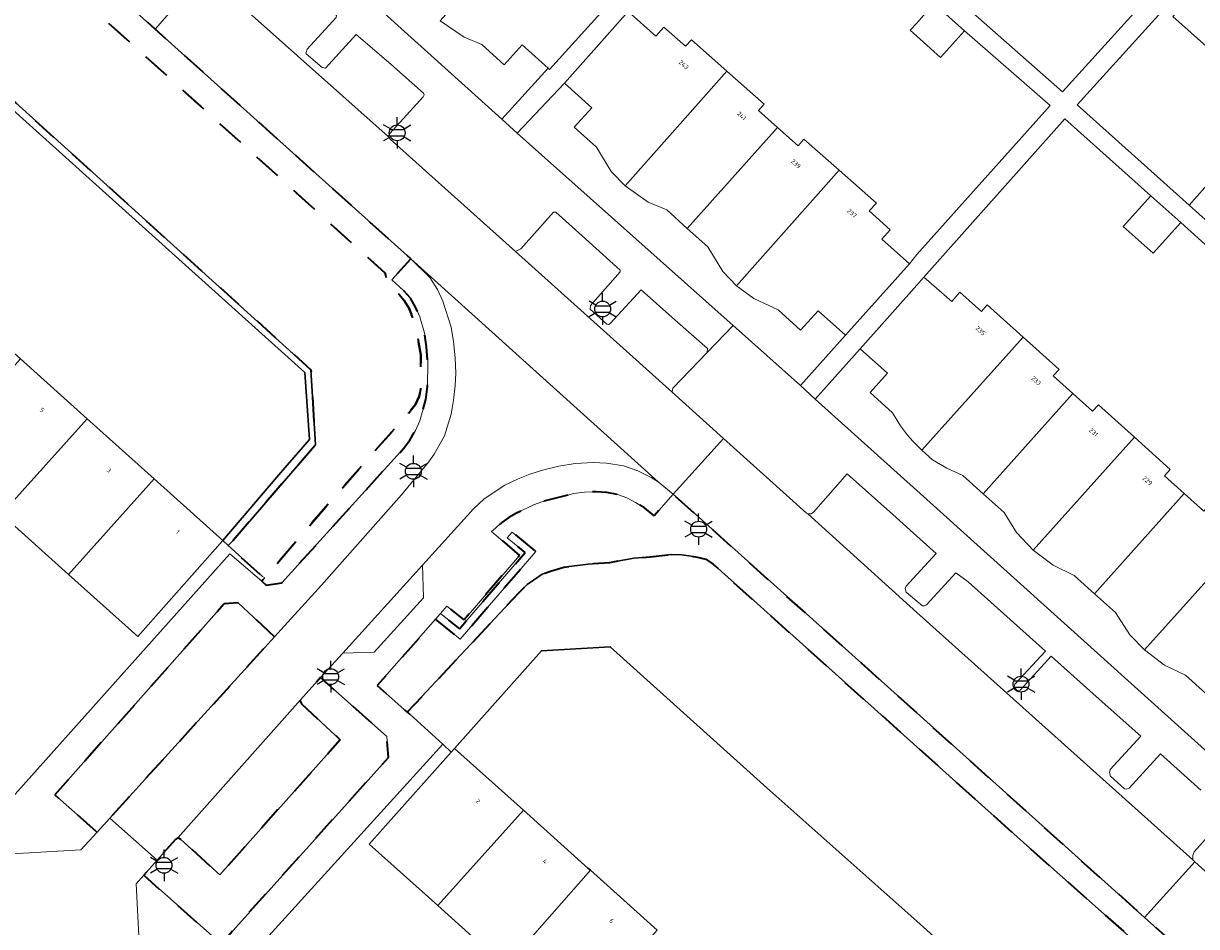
# Model space of a CAD drawing. Extents: x 105780 to 185197, y 477999 to 525027.
# Tile 26 of 256: x 105928 to 106022, y 478708 to 478780. Entities that reach past the tile are written whole.
import ezdxf
from ezdxf.enums import TextEntityAlignment as Align

# ---------------------------------------------------------------- set-up
doc = ezdxf.new("R2010")
doc.units = 0
doc.linetypes.add('XX-HIDDEN', pattern=[4, 2, -2])
for name, color, linetype, lineweight in [('B-GV-GR-HAAG_01-G', 252, 'GR-HAAG1', 13), ('B-GV-GR-MATERIAALGRENS-G', 252, 'XX-HIDDEN', 35), ('B-RO-IE-MEUBILAIR_WEGMEUBILAIR-S', 252, 'Continuous', 25), ('B-WE-GW-WATERGANG_SLOOT_INSTEEK-G', 252, 'Continuous', 30), ('B-XX-KG-KADASTRAAL_BEBOUWING-G', 252, 'Continuous', 20), ('B1-WE-OG-BEBOUWING-T18', 7, 'Continuous', 18), ('B1-WE-OG-TERREIN_ERF-GV', 252, 'Continuous', 18), ('B1-WE-VH-VERHARDING_ASFALT-GV', 252, 'Continuous', 18), ('B1-WE-VH-VERHARDING_BETONSTRAATSTEEN-GV', 252, 'Continuous', 18), ('B1-WE-VH-VERHARDING_TEGEL-GV', 252, 'Continuous', 18)]:
    doc.layers.add(name, color=color, linetype=linetype, lineweight=lineweight)
doc.styles.add('NLCS-ISO', font='NLCS-ISO.ttf')
doc.styles.add('NLCS-ISO-M200-T18', font='NLCS-ISO.ttf', dxfattribs={"height": 0.36})
doc.linetypes.add('GR-HAAG1', pattern='A,6,[176,NLCS.shx,S=0.125,R=0,X=0,Y=0],-2', length=8)

# ---------------------------------------------------------------- blocks, each defined once
blk = doc.blocks.new('B-SIE-WEG_LICHTMAST-SO')
at = {"ltscale": 0.1}
for p, q in [((0, 1.27), (0, 2.53)), ((-1.1, 0.63), (-2.19, 1.27)), ((1.1, 0.63), (2.19, 1.27)), ((-1.1, -0.63), (-2.19, -1.27)), ((0, -1.27), (0, -2.53)), ((1.1, -0.63), (2.19, -1.27))]:
    blk.add_line(p, q, dxfattribs=at)
at = {"flags": 128}
for points in [[(-1.16, 0.5), (1.16, 0.5)], [(-1.16, -0.5), (1.16, -0.5)]]:
    blk.add_lwpolyline(points, dxfattribs=at)
at = {"ltscale": 0.1}
blk.add_circle((0, 0), 1.27, dxfattribs=at)
at = {"style": 'NLCS-ISO'}
blk.add_attdef('TYPE', text='', height=1.8, dxfattribs=at).set_placement((0, 2.53), align=Align.BOTTOM_CENTER)

msp = doc.modelspace()

# ---------------------------------------------------------------- linework, layer by layer
at = {"layer": 'B-GV-GR-HAAG_01-G', "flags": 128}
msp.add_lwpolyline([(105969.443, 478737.734), (105967.54, 478739.293), (105967.144, 478738.843), (105968.587, 478737.66), (105963.304, 478731.543), (105961.799, 478732.767), (105961.402, 478732.317), (105963.378, 478730.71)], close=True, dxfattribs=at)
at = {"layer": 'B-GV-GR-MATERIAALGRENS-G', "flags": 128}
for points in [[(105892.859, 478818.885), (105892.716, 478818.936), (105889.303, 478815.131), (105889.623, 478814.843), (105890.334, 478814.66), (105891.805, 478814.816), (105893.078, 478814.61), (105894.041, 478814.537), (105895.28, 478814.192), (105896.599, 478813.626), (105898.057, 478812.783), (105899.273, 478811.899), (105904.834, 478807.219), (105921.634, 478792.365), (105927.657, 478786.919), (105957.33, 478760.088), (105957.416, 478759.936), (105957.433, 478759.339), (105957.821, 478758.922), (105958.489, 478758.32), (105958.882, 478757.868), (105959.283, 478757.241), (105959.593, 478756.452), (105959.863, 478755.475), (105960.208, 478753.513), (105960.182, 478750.751), (105960.078, 478750.168), (105959.774, 478749.547), (105959.256, 478748.877), (105953.941, 478742.885), (105947.684, 478735.636), (105947.441, 478735.356), (105947.791, 478735.053), (105949.064, 478735.239), (105958.83, 478746.008), (105959.328, 478746.678), (105959.781, 478747.462), (105960.128, 478748.232), (105960.608, 478749.928), (105960.736, 478750.972), (105960.761, 478752.99), (105960.677, 478754.171), (105960.534, 478755.164), (105960.136, 478756.575), (105959.787, 478757.342), (105959.372, 478758.077), (105958.825, 478758.688), (105957.884, 478759.546), (105959.421, 478761.209), (105938.886, 478779.645), (105929.051, 478788.405), (105904.022, 478810.824), (105902.956, 478811.647)], [(105889.623, 478814.843), (105889.303, 478815.131), (105889.163, 478814.975), (105885.805, 478811.229), (105886.159, 478810.979), (105916.923, 478783.482), (105951.393, 478752.324), (105951.748, 478746.289), (105945.14, 478738.612), (105944.741, 478738.216), (105947.503, 478735.745), (105947.684, 478735.636), (105953.941, 478742.885), (105959.256, 478748.877), (105959.774, 478749.547), (105960.078, 478750.168), (105960.182, 478750.751), (105960.208, 478753.513), (105959.863, 478755.475), (105959.593, 478756.452), (105959.283, 478757.241), (105958.882, 478757.868), (105958.489, 478758.32), (105957.821, 478758.922), (105957.433, 478759.339), (105957.416, 478759.936), (105957.33, 478760.088), (105927.657, 478786.919), (105921.634, 478792.365), (105904.834, 478807.219), (105899.273, 478811.899), (105898.057, 478812.783), (105896.599, 478813.626), (105895.28, 478814.192), (105894.041, 478814.537), (105893.078, 478814.61), (105891.805, 478814.816), (105890.334, 478814.66)], [(106000, 478724.793), (105980.466, 478742.334), (105978.943, 478740.613), (105978.148, 478741.243), (105977.438, 478741.687), (105976.731, 478742.054), (105975.992, 478742.324), (105975.124, 478742.473), (105974.242, 478742.525), (105973.344, 478742.5), (105972.479, 478742.391), (105969.92, 478741.74), (105969.244, 478741.478), (105967.9, 478740.82), (105967.286, 478740.464), (105966.722, 478740.064), (105966.662, 478740.012), (105966.347, 478739.74), (105966.201, 478739.614), (105965.888, 478739.344), (105968.125, 478737.419), (105963.677, 478732.269), (105962.307, 478733.356), (105961.799, 478732.767), (105963.304, 478731.543), (105968.587, 478737.66), (105967.144, 478738.843), (105967.54, 478739.293), (105969.443, 478737.734), (105963.378, 478730.71), (105961.402, 478732.317), (105956.719, 478726.993), (105959.127, 478724.852), (105968.106, 478734.452), (105968.744, 478735.095), (105969.243, 478735.445), (105969.946, 478735.919), (105970.623, 478736.162), (105971.687, 478736.492), (105973.626, 478736.739), (105975.388, 478736.873), (105977.341, 478737.217), (105978.608, 478737.308), (105980.338, 478737.507), (105981.143, 478737.47), (105982.279, 478737.315), (105983.072, 478737.124), (105983.656, 478736.722), (105984.065, 478736.369), (106000, 478722.083), (106008.843, 478714.155), (106032.53, 478693.11), (106042.797, 478679.379), (106046.237, 478683.351), (106041.428, 478687.703), (106029.227, 478698.616), (106018.277, 478708.393)], [(105948.469, 478730.896), (105945.563, 478733.639), (105944.441, 478733.558), (105930.85, 478718.226), (105934.236, 478715.232), (105935.25, 478716.347), (105941.52, 478723.247)], [(105940.944, 478714.654), (105940.715, 478714.769), (105940.553, 478714.661), (105939.057, 478712.989), (105937.972, 478711.769), (105944.182, 478706.283), (105957.622, 478721.224), (105957.483, 478722.9), (105952.168, 478727.629), (105950.558, 478725.844), (105950.559, 478725.679), (105950.644, 478725.511), (105953.748, 478722.641), (105949.403, 478717.768), (105944.094, 478711.815)]]:
    msp.add_lwpolyline(points, close=True, dxfattribs=at)
at = {"layer": 'B-WE-GW-WATERGANG_SLOOT_INSTEEK-G', "flags": 128}
msp.add_lwpolyline([(105886.159, 478810.979), (105885.805, 478811.229), (105885.485, 478810.871), (105885.806, 478810.586), (105892.26, 478804.741), (105908.536, 478790.195), (105950.894, 478752.105), (105951.277, 478746.737), (105949.497, 478744.673), (105948.658, 478743.699), (105944.323, 478738.631), (105944.741, 478738.216), (105945.14, 478738.612), (105951.748, 478746.289), (105951.393, 478752.324), (105916.923, 478783.482)], close=True, dxfattribs=at)
for points in [[(105895.823, 478782.126), (105901.2, 478777.304), (105906.551, 478772.505), (105911.956, 478767.658), (105917.333, 478762.836), (105922.711, 478758.013), (105928.088, 478753.191), (105933.441, 478748.39), (105938.822, 478743.563), (105944.323, 478738.631), (105948.658, 478743.699), (105949.497, 478744.673), (105951.277, 478746.737), (105950.894, 478752.105), (105908.536, 478790.195)], [(106032.53, 478693.11), (106008.843, 478714.155), (106000, 478722.083), (105984.065, 478736.369), (105983.656, 478736.722), (105983.072, 478737.124), (105982.279, 478737.315), (105981.143, 478737.47), (105980.338, 478737.507), (105978.608, 478737.308), (105977.341, 478737.217), (105975.388, 478736.873), (105973.626, 478736.739), (105971.687, 478736.492), (105970.623, 478736.162), (105969.946, 478735.919), (105969.243, 478735.445), (105968.744, 478735.095), (105968.106, 478734.452), (105959.127, 478724.852), (105959.318, 478724.682), (105961.97, 478722.278), (105962.659, 478721.653), (105962.924, 478721.949), (105969.893, 478729.788), (105975.413, 478730.105), (105981.288, 478724.811), (105987.975, 478718.786), (106000, 478708.078), (106006.169, 478702.544)], [(106006.169, 478702.544), (106000, 478708.078), (105987.975, 478718.786), (105981.288, 478724.811), (105975.413, 478730.105), (105969.893, 478729.788), (105962.924, 478721.949), (105968.447, 478716.996), (105973.624, 478712.353), (105973.82, 478712.177), (105979.181, 478707.37)]]:
    msp.add_lwpolyline(points, dxfattribs=at)
at = {"layer": 'B-XX-KG-KADASTRAAL_BEBOUWING-G', "flags": 128}
for points in [[(105969.969, 478789.521), (105961.771, 478780.323), (105963.686, 478779.012), (105965.117, 478778.402), (105966.906, 478776.791), (105968.341, 478778.385), (105970.425, 478776.52), (105970.538, 478776.419), (105975.676, 478782.113), (105973.503, 478784.09), (105974.145, 478784.847), (105972.451, 478786.374), (105972.899, 478786.889)], [(106035.536, 478785.071), (106033.519, 478786.88), (106033.051, 478786.36), (106030.455, 478788.689), (106028.972, 478787.043), (106026.772, 478789.002), (106021.993, 478783.665), (106022.684, 478783.05), (106020.548, 478780.65), (106026.679, 478775.193), (106028.668, 478777.412)], [(105984.774, 478776.266), (105981.925, 478778.779), (105981.438, 478778.284), (105979.72, 478779.814), (105979.056, 478779.091), (105976.856, 478781.051), (105971.731, 478775.323), (105973.92, 478773.345), (105972.526, 478771.793), (105974.319, 478770.185), (105975.494, 478768.232), (105976.598, 478767.073)], [(106001.366, 478781.711), (106000, 478780.131), (105999.489, 478779.554), (106000, 478779.092), (106001.898, 478777.377), (106003.833, 478779.519)], [(105988.819, 478771.76), (105987.294, 478773.106), (105987.758, 478773.634), (105984.774, 478776.266), (105976.598, 478767.073), (105978.459, 478765.773), (105979.941, 478765.144), (105981.593, 478763.663)], [(105993.772, 478768.328), (105990.943, 478770.823), (105990.48, 478770.296), (105988.819, 478771.76), (105981.593, 478763.663), (105983.251, 478762.176), (105984.445, 478760.201), (105985.534, 478759.065)], [(105993.772, 478768.328), (105985.534, 478759.065), (105986.919, 478758.026), (105988.874, 478757.135), (105990.689, 478755.508), (105992.085, 478757.057), (105994.281, 478755.085), (105999.415, 478760.81), (105997.216, 478762.789), (105997.877, 478763.543), (105996.174, 478765.079), (105996.775, 478765.679)], [(106026.102, 478765.561), (106023.766, 478767.653), (106021.864, 478765.53), (106024.199, 478763.438)], [(106021.183, 478764.126), (106018.777, 478766.281), (106016.576, 478763.822), (106018.982, 478761.667)], [(106012.541, 478750.405), (106010.959, 478751.825), (106011.427, 478752.344), (106008.545, 478754.932), (106000.419, 478745.877), (106001.278, 478745.107), (106002.425, 478744.415), (106003.697, 478743.837), (106005.33, 478742.374)], [(105933.441, 478748.39), (105928.088, 478753.191), (105921.218, 478745.53), (105926.571, 478740.729)], [(106017.472, 478746.915), (106014.584, 478749.509), (106014.117, 478748.99), (106012.541, 478750.405), (106005.33, 478742.374), (106007.008, 478740.869), (106007.997, 478739.269), (106009.337, 478737.849)], [(105938.822, 478743.563), (105933.441, 478748.39), (105926.571, 478740.729), (105931.952, 478735.903)], [(106021.469, 478742.387), (106019.881, 478743.813), (106020.348, 478744.332), (106017.472, 478746.915), (106009.337, 478737.849), (106010.939, 478736.658), (106012.634, 478735.825), (106014.267, 478734.36)], [(105944.323, 478738.631), (105938.822, 478743.563), (105931.952, 478735.903), (105937.5, 478730.928)], [(106026.399, 478738.897), (106023.497, 478741.503), (106023.031, 478740.984), (106021.469, 478742.387), (106014.267, 478734.36), (106015.945, 478732.856), (106017.098, 478731.068), (106018.276, 478729.846)], [(106030.376, 478734.387), (106028.795, 478735.807), (106029.261, 478736.326), (106026.399, 478738.897), (106018.276, 478729.846), (106019.873, 478728.636), (106021.572, 478727.814), (106023.202, 478726.353)], [(105968.447, 478716.996), (105962.924, 478721.949), (105962.659, 478721.653), (105956.064, 478714.279), (105961.577, 478709.335)], [(105973.82, 478712.177), (105973.624, 478712.353), (105968.447, 478716.996), (105961.577, 478709.335), (105966.826, 478704.628), (105966.95, 478704.517), (105967.022, 478704.452)], [(105979.181, 478707.37), (105973.82, 478712.177), (105967.022, 478704.452), (105972.311, 478699.709)]]:
    msp.add_lwpolyline(points, close=True, dxfattribs=at)
for points in [[(106008.545, 478754.932), (106005.663, 478757.52), (106005.196, 478757.001), (106003.461, 478758.537), (106002.807, 478757.807), (106000.581, 478759.754), (106000, 478759.101), (105995.464, 478754.002), (105997.664, 478752.052), (105996.276, 478750.489), (105998.071, 478748.88)], [(106000, 478746.274), (106000.419, 478745.877), (106008.545, 478754.932)]]:
    msp.add_lwpolyline(points, dxfattribs=at)
msp.add_lwpolyline([(105998.071, 478748.88, 0.077849), (106000, 478746.274)], format="xyb", dxfattribs=at)
at = {"layer": 'B1-WE-OG-TERREIN_ERF-GV', "flags": 128}
for points in [[(106009.383, 478794.691), (106004.916, 478798.695), (106000.327, 478802.806), (106000.446, 478802.94), (106000, 478803.346), (105998.255, 478804.931), (105989.111, 478794.732), (105998.002, 478786.868), (105999.442, 478788.524), (106000, 478788.013), (106001.895, 478786.277), (106004.189, 478784.176), (106002.717, 478782.563), (106011.708, 478774.625), (106020.828, 478784.703), (106018.622, 478786.695), (106018.481, 478786.538), (106013.852, 478790.686)], [(105973.92, 478773.345), (105971.731, 478775.323), (105967.948, 478771.298), (105985.266, 478755.863), (105990.664, 478751.051), (105994.281, 478755.085), (105992.085, 478757.057), (105990.689, 478755.508), (105988.874, 478757.135), (105986.919, 478758.026), (105985.534, 478759.065), (105984.445, 478760.201), (105983.251, 478762.176), (105981.593, 478763.663), (105979.941, 478765.144), (105978.459, 478765.773), (105976.598, 478767.073), (105975.494, 478768.232), (105974.319, 478770.185), (105972.526, 478771.793)]]:
    msp.add_lwpolyline(points, close=True, dxfattribs=at)
for points in [[(105945.944, 478791.142), (105966.702, 478772.416), (105970.425, 478776.52), (105968.341, 478778.385), (105966.906, 478776.791), (105965.117, 478778.402), (105963.686, 478779.012), (105961.771, 478780.323)], [(106021.993, 478783.665), (106012.878, 478773.58), (106021.864, 478765.53), (106023.766, 478767.653)], [(105976.856, 478781.051), (105979.056, 478779.091), (105979.72, 478779.814), (105981.438, 478778.284), (105981.925, 478778.779), (105984.774, 478776.266), (105987.758, 478773.634), (105987.294, 478773.106), (105988.819, 478771.76), (105990.48, 478770.296), (105990.943, 478770.823), (105993.772, 478768.328), (105996.775, 478765.679), (105996.174, 478765.079), (105997.877, 478763.543), (105997.216, 478762.789), (105999.415, 478760.81), (106000, 478761.563), (106010.71, 478773.511), (106003.833, 478779.519), (106001.898, 478777.377), (106000, 478779.092), (105999.489, 478779.554), (106000, 478780.131)], [(106026.679, 478775.193), (106020.548, 478780.65)], [(106025.354, 478760.389), (106021.183, 478764.126), (106018.982, 478761.667), (106016.576, 478763.822), (106018.777, 478766.281), (106011.878, 478772.461), (106000.581, 478759.754), (106002.807, 478757.807), (106003.461, 478758.537), (106005.196, 478757.001), (106005.663, 478757.52), (106008.545, 478754.932), (106011.427, 478752.344), (106010.959, 478751.825), (106012.541, 478750.405), (106014.117, 478748.99), (106014.584, 478749.509), (106017.472, 478746.915), (106020.348, 478744.332), (106019.881, 478743.813), (106021.469, 478742.387), (106023.031, 478740.984)], [(105998.071, 478748.88), (105996.276, 478750.489), (105997.664, 478752.052), (105995.464, 478754.002), (105991.863, 478749.955), (106000, 478742.63), (106032.496, 478713.378), (106052.575, 478736.005), (106045.182, 478742.627), (106042.98, 478740.169), (106040.574, 478742.324), (106042.776, 478744.782), (106038.642, 478748.485), (106036.44, 478746.027), (106034.416, 478747.84), (106031.703, 478750.271), (106033.898, 478752.735), (106034.463, 478752.228), (106035.464, 478753.346)], [(106023.202, 478726.353), (106021.572, 478727.814), (106019.873, 478728.636), (106018.276, 478729.846), (106017.098, 478731.068), (106015.945, 478732.856), (106014.267, 478734.36), (106012.634, 478735.825), (106010.939, 478736.658), (106009.337, 478737.849), (106007.997, 478739.269), (106007.008, 478740.869), (106005.33, 478742.374), (106003.697, 478743.837), (106002.425, 478744.415), (106001.278, 478745.107), (106000.419, 478745.877), (106000, 478746.274)], [(105926.528, 478717.017), (105944.892, 478737.564), (105947.441, 478735.356), (105947.684, 478735.636), (105947.503, 478735.745), (105944.741, 478738.216), (105944.323, 478738.631), (105937.5, 478730.928), (105931.952, 478735.903), (105926.571, 478740.729)], [(105966.826, 478704.628), (105961.577, 478709.335), (105956.064, 478714.279), (105962.659, 478721.653), (105961.97, 478722.278), (105947.749, 478706.622)]]:
    msp.add_lwpolyline(points, dxfattribs=at)
at = {"layer": 'B1-WE-OG-TERREIN_ERF-GV'}
msp.add_lwpolyline([(106000, 478746.274, -0.077849), (105998.071, 478748.88)], format="xyb", dxfattribs=at)
at = {"layer": 'B1-WE-VH-VERHARDING_ASFALT-GV', "flags": 128}
for points in [[(105965.74, 478763.666), (105957.746, 478770.829), (105957.593, 478771.029), (105943.053, 478783.99), (105942.847, 478784.175), (105938.886, 478779.645), (105959.421, 478761.209), (105979.261, 478743.325), (105980.466, 478742.334), (105984.486, 478746.817), (105980.378, 478750.522), (105967.802, 478761.818)], [(105960.337, 478736.648), (105964.428, 478741.164), (105965.283, 478741.958), (105966.965, 478743.063), (105968.009, 478743.571), (105968.971, 478743.949), (105970.091, 478744.294), (105971.291, 478744.584), (105972.594, 478744.801), (105974.029, 478744.896), (105975.118, 478744.838), (105976.48, 478744.607), (105977.634, 478744.21), (105978.686, 478743.681), (105979.261, 478743.325), (105959.421, 478761.209), (105960.922, 478759.715), (105961.553, 478758.765), (105961.988, 478757.825), (105962.642, 478755.731), (105962.832, 478754.584), (105962.98, 478753.288), (105963.017, 478752.056), (105962.975, 478751.046), (105962.843, 478749.875), (105962.639, 478748.769), (105962.102, 478747.03), (105961.27, 478745.543), (105960.829, 478744.916), (105958.649, 478742.279), (105952.245, 478735.052), (105948.469, 478730.896), (105941.52, 478723.247), (105935.25, 478716.347), (105939.057, 478712.989), (105940.553, 478714.661), (105940.715, 478714.769), (105950.558, 478725.844), (105952.168, 478727.629), (105953.95, 478729.597)], [(106000, 478732.856), (105991.256, 478740.759), (105991.148, 478740.809), (105984.486, 478746.817), (105980.466, 478742.334), (106000, 478724.793), (106018.277, 478708.393), (106022.309, 478712.841), (106022.159, 478713.016)]]:
    msp.add_lwpolyline(points, close=True, dxfattribs=at)
at = {"layer": 'B1-WE-VH-VERHARDING_BETONSTRAATSTEEN-GV', "flags": 128}
for points in [[(105938.239, 478788.32), (105934.393, 478791.778), (105933.113, 478792.922), (105929.051, 478788.405), (105938.886, 478779.645), (105942.847, 478784.175), (105941.809, 478785.11)], [(105953.421, 478780.578), (105953.443, 478780.746), (105949.98, 478783.886), (105946.383, 478787.148), (105946.198, 478787.11), (105943.456, 478784.144), (105943.053, 478783.99), (105957.593, 478771.029), (105957.717, 478771.268), (105960.411, 478774.222), (105960.483, 478774.362), (105960.437, 478774.517), (105957.801, 478776.838), (105955.021, 478779.213), (105952.55, 478776.524), (105952.304, 478776.561), (105951.02, 478777.658), (105951.004, 478777.784), (105951.081, 478778.033)], [(105973.425, 478762.828), (105971.049, 478764.969), (105970.854, 478764.96), (105968.228, 478762.019), (105967.802, 478761.818), (105980.378, 478750.522), (105980.433, 478750.85), (105983.199, 478753.719), (105983.204, 478754.032), (105980.605, 478756.33), (105977.887, 478758.733), (105975.415, 478756.044), (105975.263, 478755.958), (105975.144, 478755.992), (105973.807, 478757.174), (105973.813, 478757.468), (105976.205, 478760.173), (105976.208, 478760.32)], [(105960.435, 478734.037), (105960.337, 478736.648), (105953.95, 478729.597), (105956.476, 478729.666)], [(105953.748, 478722.641), (105950.644, 478725.511), (105950.559, 478725.679), (105950.558, 478725.844), (105940.715, 478714.769), (105940.944, 478714.654), (105944.094, 478711.815), (105949.403, 478717.768)], [(105937.358, 478711.074), (105937.972, 478711.769), (105939.057, 478712.989), (105935.25, 478716.347), (105934.236, 478715.232), (105932.943, 478713.808), (105926.966, 478713.474), (105925.456, 478714.818), (105922.02, 478710.964), (105923.569, 478709.627), (105926.662, 478706.848), (105930.583, 478703.327), (105935.743, 478698.691), (105939.176, 478702.496), (105937.742, 478703.777)], [(106027.409, 478708.249), (106022.309, 478712.841), (106018.277, 478708.393), (106029.227, 478698.616), (106033.18, 478703.054), (106032.919, 478703.289)]]:
    msp.add_lwpolyline(points, close=True, dxfattribs=at)
msp.add_lwpolyline([(106022.808, 478718.601), (106019.558, 478721.507), (106017.05, 478718.762), (106016.873, 478718.668), (106016.68, 478718.716), (106015.55, 478719.722), (106015.459, 478720.023), (106015.532, 478720.264), (106017.977, 478722.921), (106014.171, 478726.324), (106010.779, 478729.357), (106008.291, 478726.615), (106008.043, 478726.602), (106007.813, 478726.921), (106007.867, 478727.091), (106010.346, 478729.744), (106006.988, 478732.748), (106004.137, 478735.297), (106003.134, 478736.045), (106000.795, 478733.467), (106000.628, 478733.382), (106000.465, 478733.384), (106000, 478733.757), (105999.168, 478734.487), (105999.087, 478734.78), (105999.164, 478734.965), (106000, 478735.887), (106001.55, 478737.596), (106000, 478738.986), (105998.077, 478740.711), (105994.431, 478743.98), (105991.723, 478740.893), (105991.527, 478740.778), (105991.256, 478740.759), (106000, 478732.856), (106022.159, 478713.016), (106022.153, 478713.351), (106022.273, 478713.645), (106024.954, 478716.682)], dxfattribs=at)
at = {"layer": 'B1-WE-VH-VERHARDING_TEGEL-GV', "flags": 128}
for points in [[(105953.421, 478780.578), (105951.081, 478778.033), (105951.004, 478777.784), (105951.02, 478777.658), (105952.304, 478776.561), (105952.55, 478776.524), (105955.021, 478779.213), (105957.801, 478776.838), (105960.437, 478774.517), (105960.483, 478774.362), (105960.411, 478774.222), (105957.717, 478771.268), (105957.593, 478771.029), (105957.746, 478770.829), (105965.74, 478763.666), (105967.802, 478761.818), (105968.228, 478762.019), (105970.854, 478764.96), (105971.049, 478764.969), (105973.425, 478762.828), (105976.208, 478760.32), (105976.205, 478760.173), (105973.813, 478757.468), (105973.807, 478757.174), (105975.144, 478755.992), (105975.263, 478755.958), (105975.415, 478756.044), (105977.887, 478758.733), (105980.605, 478756.33), (105983.204, 478754.032), (105983.199, 478753.719), (105985.266, 478755.863), (105967.948, 478771.298), (105966.702, 478772.416), (105945.944, 478791.142)], [(106020.828, 478784.703), (106011.708, 478774.625), (106002.717, 478782.563)], [(106001.366, 478781.711), (106003.833, 478779.519), (106010.71, 478773.511), (106000, 478761.563), (105999.415, 478760.81), (105994.281, 478755.085), (105990.664, 478751.051), (105991.863, 478749.955), (105995.464, 478754.002), (106000, 478759.101), (106000.581, 478759.754), (106011.878, 478772.461), (106018.777, 478766.281), (106021.183, 478764.126), (106025.354, 478760.389), (106027.682, 478758.303), (106029.727, 478756.472), (106030.727, 478757.59), (106026.616, 478761.273), (106024.199, 478763.438), (106021.864, 478765.53), (106012.878, 478773.58), (106021.993, 478783.665)], [(105975.676, 478782.113), (105970.538, 478776.419), (105970.425, 478776.52), (105966.702, 478772.416), (105967.948, 478771.298), (105971.731, 478775.323), (105976.856, 478781.051)], [(105926.966, 478713.474), (105932.943, 478713.808), (105934.236, 478715.232), (105930.85, 478718.226), (105944.441, 478733.558), (105945.563, 478733.639), (105948.469, 478730.896), (105952.245, 478735.052), (105958.649, 478742.279), (105960.829, 478744.916), (105961.27, 478745.543), (105962.102, 478747.03), (105962.639, 478748.769), (105962.843, 478749.875), (105962.975, 478751.046), (105963.017, 478752.056), (105962.98, 478753.288), (105962.832, 478754.584), (105962.642, 478755.731), (105961.988, 478757.825), (105961.553, 478758.765), (105960.922, 478759.715), (105959.421, 478761.209), (105957.884, 478759.546), (105958.825, 478758.688), (105959.372, 478758.077), (105959.787, 478757.342), (105960.136, 478756.575), (105960.534, 478755.164), (105960.677, 478754.171), (105960.761, 478752.99), (105960.736, 478750.972), (105960.608, 478749.928), (105960.128, 478748.232), (105959.781, 478747.462), (105959.328, 478746.678), (105958.83, 478746.008), (105949.064, 478735.239), (105947.791, 478735.053), (105947.441, 478735.356), (105944.892, 478737.564), (105926.528, 478717.017)], [(106032.496, 478713.378), (106000, 478742.63), (105991.863, 478749.955), (105990.664, 478751.051), (105985.266, 478755.863), (105983.199, 478753.719), (105980.433, 478750.85), (105980.378, 478750.522), (105984.486, 478746.817), (105991.148, 478740.809), (105991.256, 478740.759), (105991.527, 478740.778), (105991.723, 478740.893), (105994.431, 478743.98), (105998.077, 478740.711), (106000, 478738.986), (106001.55, 478737.596), (106000, 478735.887), (105999.164, 478734.965), (105999.087, 478734.78), (105999.168, 478734.487), (106000, 478733.757), (106000.465, 478733.384), (106000.628, 478733.382), (106000.795, 478733.467), (106003.134, 478736.045), (106004.137, 478735.297), (106006.988, 478732.748), (106010.346, 478729.744), (106007.867, 478727.091), (106007.813, 478726.921), (106008.043, 478726.602), (106008.291, 478726.615), (106010.779, 478729.357), (106014.171, 478726.324), (106017.977, 478722.921), (106015.532, 478720.264), (106015.459, 478720.023), (106015.55, 478719.722), (106016.68, 478718.716), (106016.873, 478718.668), (106017.05, 478718.762), (106019.558, 478721.507), (106022.808, 478718.601)], [(105947.749, 478706.622), (105961.97, 478722.278), (105959.318, 478724.682), (105959.127, 478724.852), (105956.719, 478726.993), (105961.402, 478732.317), (105961.799, 478732.767), (105962.307, 478733.356), (105963.677, 478732.269), (105968.125, 478737.419), (105965.888, 478739.344), (105966.201, 478739.614), (105966.347, 478739.74), (105966.662, 478740.012), (105966.722, 478740.064), (105967.286, 478740.464), (105967.9, 478740.82), (105969.244, 478741.478), (105969.92, 478741.74), (105972.479, 478742.391), (105973.344, 478742.5), (105974.242, 478742.525), (105975.124, 478742.473), (105975.992, 478742.324), (105976.731, 478742.054), (105977.438, 478741.687), (105978.148, 478741.243), (105978.943, 478740.613), (105980.466, 478742.334), (105979.261, 478743.325), (105978.686, 478743.681), (105977.634, 478744.21), (105976.48, 478744.607), (105975.118, 478744.838), (105974.029, 478744.896), (105972.594, 478744.801), (105971.291, 478744.584), (105970.091, 478744.294), (105968.971, 478743.949), (105968.009, 478743.571), (105966.965, 478743.063), (105965.283, 478741.958), (105964.428, 478741.164), (105960.337, 478736.648), (105960.435, 478734.037), (105956.476, 478729.666), (105953.95, 478729.597), (105952.168, 478727.629), (105957.483, 478722.9), (105957.622, 478721.224), (105944.182, 478706.283), (105937.972, 478711.769), (105937.358, 478711.074), (105937.742, 478703.777)], [(106024.954, 478716.682), (106022.273, 478713.645), (106022.153, 478713.351), (106022.159, 478713.016), (106022.309, 478712.841), (106027.409, 478708.249)]]:
    msp.add_lwpolyline(points, dxfattribs=at)

# ---------------------------------------------------------------- block references
at = {"layer": 'B-RO-IE-MEUBILAIR_WEGMEUBILAIR-S', "xscale": 0.5, "yscale": 0.5, "zscale": 0.5}
for p in [(105958.318, 478771.331), (105974.801, 478757.196), (105959.616, 478744.18), (105982.502, 478739.53), (105952.98, 478727.709), (106008.373, 478727.106), (105939.606, 478712.573)]:
    msp.add_blockref('B-SIE-WEG_LICHTMAST-SO', p, dxfattribs=at)

# ---------------------------------------------------------------- texts
at = {"layer": 'B1-WE-OG-BEBOUWING-T18', "style": 'NLCS-ISO-M200-T18'}
for s, rotation, p in [('243', 318.6, (105981.313, 478776.786)), ('241', 318.6, (105985.954, 478772.692)), ('239', 318.6, (105990.311, 478768.848)), ('237', 318.6, (105994.81, 478764.88)), ('235', 318.1, (106005.128, 478755.447)), ('233', 318.1, (106009.591, 478751.439)), ('5', 318.1, (105929.817, 478749.087)), ('231', 318.1, (106014.195, 478747.305)), ('3', 318.1, (105935.195, 478744.264)), ('229', 318.1, (106018.517, 478743.423)), ('1', 318.1, (105940.712, 478739.317)), ('2', 318.1, (105964.801, 478717.713)), ('4', 318.1, (105970.174, 478712.894)), ('6', 318.1, (105975.519, 478708.1))]:
    msp.add_text(s, height=0.36, rotation=rotation, dxfattribs=at).set_placement(p, align=Align.MIDDLE)

doc.saveas('drawing.dxf')
